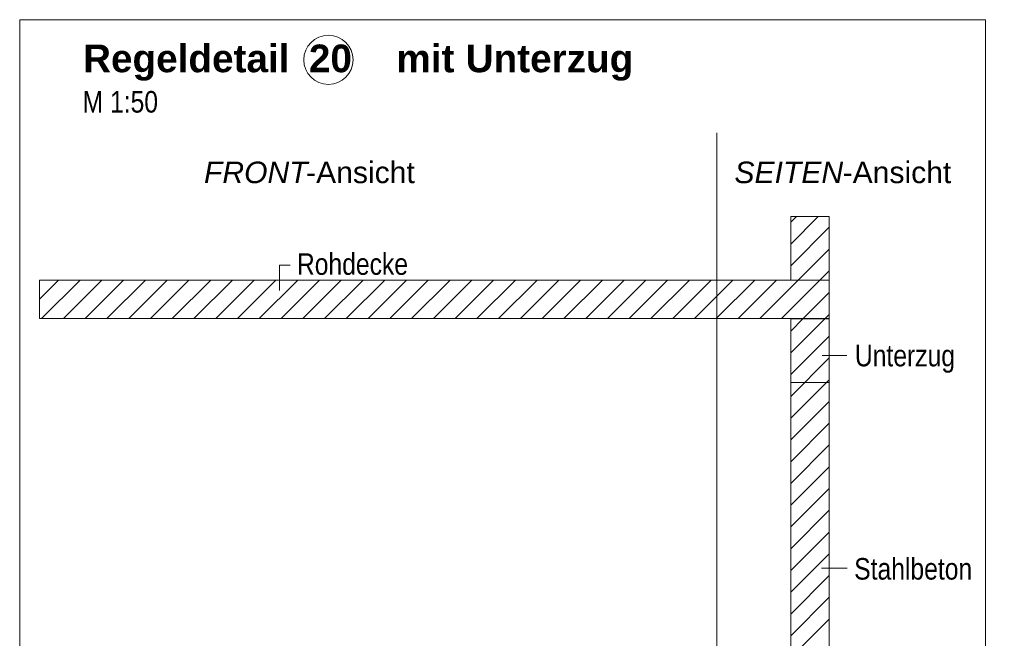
# Model space of a CAD drawing. Extents: x -620 to 300, y 62 to 1112.
# Tile 101 of 236: x 133 to 197, y 561 to 601. Entities that reach past the tile are written whole.
import ezdxf
from ezdxf.lldxf.tags import DXFTag

# ---------------------------------------------------------------- set-up
doc = ezdxf.new("R2010")
doc.units = 0
doc.layers.get('0').update_dxf_attribs({"lineweight": 13})
for name, color, linetype, lineweight, true_color in [('E_Detail_Beschriftung', 7, 'Continuous', 13, 0x009900), ('E_Detail_Wandschraffur', 7, 'Continuous', 5, 0xc0c0c0), ('E_Leerrohr Beschriftung', 1, 'Continuous', 9, 0xff0000)]:
    doc.layers.add(name, color=color, linetype=linetype, lineweight=lineweight, true_color=true_color)
doc.layers.add('E_Detail_Linie_Text_Bem', color=7, linetype='Continuous', lineweight=13)
doc.styles.get("Standard").update_dxf_attribs({"font": 'ARIALN.TTF'})
tags = doc.linetypes.add('fein_strichliert', pattern=[4, 1, -2, 1]).pattern_tags.tags
tags[8:9] = [DXFTag(74, 4), DXFTag(75, 0), DXFTag(340, '0'), DXFTag(46, 0.0), DXFTag(50, 0.0), DXFTag(44, 0.0), DXFTag(45, 0.0)]
tags[6:7] = [DXFTag(74, 4), DXFTag(75, 0), DXFTag(340, '0'), DXFTag(46, 0.0), DXFTag(50, 0.0), DXFTag(44, 0.0), DXFTag(45, 0.0)]
tags[4:5] = [DXFTag(74, 4), DXFTag(75, 0), DXFTag(340, '0'), DXFTag(46, 0.0), DXFTag(50, 0.0), DXFTag(44, 0.0), DXFTag(45, 0.0)]
tags = doc.linetypes.add('fein_strichliert-A06GA2B28I', pattern=[4, 1, -2, 1]).pattern_tags.tags
tags[8:9] = [DXFTag(74, 4), DXFTag(75, 0), DXFTag(340, '0'), DXFTag(46, 0.0), DXFTag(50, 0.0), DXFTag(44, 0.0), DXFTag(45, 0.0)]
tags[6:7] = [DXFTag(74, 4), DXFTag(75, 0), DXFTag(340, '0'), DXFTag(46, 0.0), DXFTag(50, 0.0), DXFTag(44, 0.0), DXFTag(45, 0.0)]
tags[4:5] = [DXFTag(74, 4), DXFTag(75, 0), DXFTag(340, '0'), DXFTag(46, 0.0), DXFTag(50, 0.0), DXFTag(44, 0.0), DXFTag(45, 0.0)]

# ---------------------------------------------------------------- blocks, each defined once
blk = doc.blocks.new('Referenz-A06GA2B58I')
at = {"layer": 'E_Detail_Linie_Text_Bem', "linetype": 'fein_strichliert-A06GA2B28I', "ltscale": 0.65}
for p, q in [((195.846, 601.142), (133.077, 601.142)), ((133.077, 601.142), (133.077, 539.826)), ((195.846, 539.826), (195.846, 601.142)), ((178.384, 540.907), (178.384, 593.786))]:
    blk.add_line(p, q, dxfattribs=at)
at = {"layer": 'E_Detail_Linie_Text_Bem', "linetype": 'Continuous', "ltscale": 0.13}
for p, q in [((183.193, 588.35), (185.693, 588.35)), ((183.193, 584.215), (183.193, 588.35)), ((185.693, 588.35), (185.693, 584.215)), ((185.693, 584.215), (134.366, 584.215)), ((134.366, 584.215), (134.366, 581.715)), ((185.693, 584.215), (183.193, 584.215)), ((185.693, 581.715), (185.693, 584.215)), ((134.366, 581.715), (144.759, 581.715)), ((134.366, 581.715), (183.193, 581.715)), ((144.759, 581.715), (185.693, 581.715)), ((183.193, 581.715), (185.693, 581.715)), ((183.193, 569.915), (183.193, 581.715)), ((183.193, 581.693), (185.693, 581.693)), ((183.193, 577.559), (183.193, 581.693)), ((185.693, 581.715), (185.693, 541.715)), ((185.693, 581.693), (185.693, 577.559)), ((185.693, 577.559), (183.193, 577.559)), ((183.193, 569.715), (183.193, 569.915)), ((183.193, 541.715), (183.193, 569.715))]:
    blk.add_line(p, q, dxfattribs=at)
at = {"layer": 'E_Detail_Linie_Text_Bem', "color": 0, "linetype": 'Continuous', "ltscale": 0.13}
for p, q in [((149.967, 583.535), (149.967, 585.184)), ((149.967, 585.184), (150.654, 585.184)), ((186.833, 579.326), (185.238, 579.326)), ((186.861, 565.492), (185.191, 565.492))]:
    blk.add_line(p, q, dxfattribs=at)
at = {"layer": 'E_Detail_Wandschraffur', "linetype": 'fein_strichliert', "ltscale": 0.13}
for p, q in [((183.193, 586.564), (184.979, 588.35)), ((183.673, 584.215), (185.693, 586.235)), ((134.366, 582.992), (135.59, 584.215)), ((135.918, 581.715), (138.418, 584.215)), ((138.747, 581.715), (141.247, 584.215)), ((141.575, 581.715), (144.075, 584.215)), ((144.403, 581.715), (146.903, 584.215)), ((147.232, 581.715), (149.732, 584.215)), ((150.06, 581.715), (152.56, 584.215)), ((152.889, 581.715), (155.389, 584.215)), ((155.717, 581.715), (158.217, 584.215)), ((158.546, 581.715), (161.046, 584.215)), ((161.374, 581.715), (163.874, 584.215)), ((164.202, 581.715), (166.702, 584.215)), ((167.031, 581.715), (169.531, 584.215)), ((169.859, 581.715), (172.359, 584.215)), ((172.688, 581.715), (175.188, 584.215)), ((175.516, 581.715), (178.016, 584.215)), ((178.345, 581.715), (180.845, 584.215)), ((181.173, 581.715), (183.673, 584.215)), ((184.001, 581.715), (185.693, 583.407)), ((183.193, 580.907), (184.001, 581.715)), ((183.193, 578.079), (185.693, 580.579)), ((183.193, 575.25), (185.693, 577.75)), ((183.193, 572.422), (185.693, 574.922)), ((183.193, 569.593), (185.693, 572.093)), ((183.193, 566.765), (185.693, 569.265)), ((183.193, 563.936), (185.693, 566.436)), ((183.193, 561.108), (185.693, 563.608))]:
    blk.add_line(p, q, dxfattribs=at)
at = {"layer": 'E_Detail_Wandschraffur', "linetype": 'ByBlock', "ltscale": 0.13}
for p, q in [((183.193, 587.978), (183.565, 588.35)), ((183.193, 585.15), (185.693, 587.65)), ((185.087, 584.215), (185.693, 584.821)), ((134.504, 581.715), (137.004, 584.215)), ((137.332, 581.715), (139.832, 584.215)), ((140.161, 581.715), (142.661, 584.215)), ((142.989, 581.715), (145.489, 584.215)), ((145.818, 581.715), (148.318, 584.215)), ((148.646, 581.715), (151.146, 584.215)), ((151.475, 581.715), (153.975, 584.215)), ((154.303, 581.715), (156.803, 584.215)), ((157.131, 581.715), (159.631, 584.215)), ((159.96, 581.715), (162.46, 584.215)), ((162.788, 581.715), (165.288, 584.215)), ((165.617, 581.715), (168.117, 584.215)), ((168.445, 581.715), (170.945, 584.215)), ((171.274, 581.715), (173.774, 584.215)), ((174.102, 581.715), (176.602, 584.215)), ((176.93, 581.715), (179.43, 584.215)), ((179.759, 581.715), (182.259, 584.215)), ((182.587, 581.715), (185.087, 584.215)), ((183.193, 579.493), (185.416, 581.715)), ((185.416, 581.715), (185.693, 581.993)), ((183.193, 576.664), (185.693, 579.164)), ((183.193, 573.836), (185.693, 576.336)), ((183.193, 571.008), (185.693, 573.508)), ((183.193, 568.179), (185.693, 570.679)), ((183.193, 565.351), (185.693, 567.851)), ((183.193, 562.522), (185.693, 565.022)), ((183.193, 559.694), (185.693, 562.194))]:
    blk.add_line(p, q, dxfattribs=at)
at = {"layer": 'E_Leerrohr Beschriftung', "linetype": 'Continuous', "ltscale": 0.13}
blk.add_circle((153.14, 598.535), 1.6, dxfattribs=at)
at = {"layer": 'E_Detail_Beschriftung', "color": 1, "linetype": 'Continuous', "lineweight": 35, "ltscale": 0.35, "true_color": 0xff0000, "char_height": 1.8, "attachment_point": 1}
for s, insert in [('{\\fArial|b1|i0;Regeldetail}', (137.194, 599.527)), ('{\\fArial|b1|i0;mit}', (157.559, 599.527)), ('{\\fArial|b1|i0;20}', (151.872, 599.527)), ('{\\fArial|b1|i0;Unterzug}', (162.059, 599.527))]:
    blk.add_mtext(s, dxfattribs=dict(at, insert=insert))
at = {"layer": 'E_Detail_Beschriftung', "linetype": 'Continuous', "ltscale": 0.13, "char_height": 1.4, "attachment_point": 1}
for s, insert in [('{\\fArial Narrow;M 1:50}', (137.164, 596.506)), ('{\\fArial Narrow;Rohdecke}', (151.094, 585.963)), ('{\\fArial Narrow;Unterzug}', (187.357, 580.016)), ('{\\fArial Narrow;Stahlbeton}', (187.31, 566.159))]:
    blk.add_mtext(s, dxfattribs=dict(at, insert=insert))
at = {"layer": 'E_Detail_Beschriftung', "linetype": 'Continuous', "lineweight": -2, "ltscale": 0.25, "char_height": 1.4, "attachment_point": 1}
for s, insert in [('{\\fArial|b0|i1;FRONT}', (145.054, 591.921)), ('{\\fArial;-Ansicht}', (151.69, 591.921)), ('{\\fArial|b0|i1;SEITEN}', (179.528, 591.921)), ('{\\fArial;-Ansicht}', (186.558, 591.921))]:
    blk.add_mtext(s, dxfattribs=dict(at, insert=insert))

msp = doc.modelspace()

# ---------------------------------------------------------------- block references
at = {"color": 8, "lineweight": 25, "ltscale": 0.25, "true_color": 0x808080}
msp.add_blockref('Referenz-A06GA2B58I', (0, 0), dxfattribs=at)

doc.saveas('drawing.dxf')
